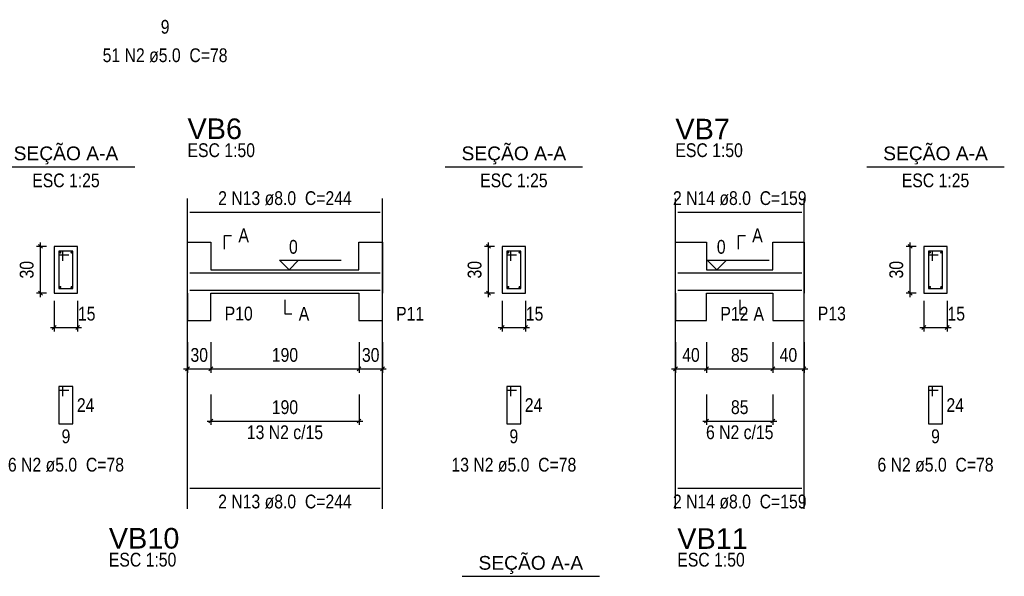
# Model space of a CAD drawing. Extents: x 1874 to 2462, y -2142 to -2023.
# Tile 51 of 74: x 2232 to 2257, y -2052 to -2038. Entities that reach past the tile are written whole.
import ezdxf

# ---------------------------------------------------------------- set-up
doc = ezdxf.new("R2010")
doc.units = 0
doc.header["$LTSCALE"] = 0.1
doc.header["$MEASUREMENT"] = 0
doc.header["$PDMODE"] = 3
doc.header["$PDSIZE"] = 0.1
doc.layers.get('0').update_dxf_attribs({"linetype": 'CONTINUOUS', "lineweight": 25})
doc.layers.get('DEFPOINTS').update_dxf_attribs({"linetype": 'CONTINUOUS', "lineweight": 25})
for name, color, linetype, lineweight in [('Descrição da armadura', 7, 'CONTINUOUS', 5), ('DT-Barras na forma', 20, 'CONTINUOUS', 30), ('DT-Barras no corte', 20, 'CONTINUOUS', 5), ('DT-Barras rebatidas', 20, 'CONTINUOUS', 30), ('DT-Cotas', 1, 'CONTINUOUS', 9), ('DT-Forma', 130, 'CONTINUOUS', 30), ('DT-Pontilhado', 3, 'CONTINUOUS', 25), ('DT-Textos', 7, 'CONTINUOUS', 25), ('DT-Título', 7, 'CONTINUOUS', 25), ('Textos armaduras', 7, 'CONTINUOUS', 5)]:
    doc.layers.add(name, color=color, linetype=linetype, lineweight=lineweight)
doc.styles.add('ARIAL', font='arial.ttf')
doc.styles.add('ArialNarrow', font='ARIALN.TTF')
doc.dimstyles.new('UM_25.000000', dxfattribs={"dimtxt": 0.18, "dimasz": 0.1, "dimexe": 0.1, "dimexo": 0.2, "dimgap": 0, "dimtad": 1, "dimtih": 1, "dimtoh": 1, "dimdec": 0, "dimlfac": 25, "dimzin": 0, "dimdsep": 46, "dimtxsty": 'Standard', "dimblk": 'CLOSED', "dimblk1": 'CLOSED', "dimblk2": 'CLOSED', "dimcen": 0.09, "dimdle": 0.1, "dimadec": 0, "dimazin": 2, "dimtfac": 1, "dimtdec": 4, "dimtofl": 0, "dimtmove": 0, "dimatfit": 3, "dimldrblk": 'CLOSED', "dimfxl": 1, "dimtolj": 1, "dimarcsym": 0})
doc.dimstyles.new('UM_50.000000', dxfattribs={"dimtxt": 0.18, "dimasz": 0.1, "dimexe": 0.1, "dimexo": 0.2, "dimgap": 0, "dimtad": 1, "dimtih": 1, "dimtoh": 1, "dimdec": 1, "dimlfac": 50, "dimzin": 0, "dimdsep": 46, "dimtxsty": 'Standard', "dimblk": 'CLOSED', "dimblk1": 'CLOSED', "dimblk2": 'CLOSED', "dimcen": 0.09, "dimdle": 0.1, "dimadec": 1, "dimazin": 2, "dimtfac": 1, "dimtdec": 4, "dimtofl": 0, "dimtmove": 0, "dimatfit": 3, "dimldrblk": 'CLOSED', "dimfxl": 1, "dimtolj": 1, "dimarcsym": 0})

# ---------------------------------------------------------------- blocks, each defined once
blk = doc.blocks.new('_OBLIQUE')
at = {"color": 0, "linetype": 'ByBlock', "lineweight": -2}
blk.add_line((-0.5, -0.5), (0.5, 0.5), dxfattribs=at)
blk = doc.blocks.new('*D4237')
at = {"layer": 'DEFPOINTS', "color": 0, "transparency": 16777216}
for p in [(2232.51, -2043.699), (2232.863, -2043.699), (2232.863, -2044.899)]:
    blk.add_point(p, dxfattribs=at)
at = {"layer": 'DT-Cotas', "color": 0, "lineweight": -2, "transparency": 16777216}
for p, q in [((2232.663, -2043.699), (2232.41, -2043.699)), ((2232.51, -2044.999), (2232.51, -2043.599)), ((2232.663, -2044.899), (2232.41, -2044.899))]:
    blk.add_line(p, q, dxfattribs=at)
at = {"layer": 'DT-Cotas', "color": 0, "lineweight": -2, "transparency": 16777216, "xscale": 0.1, "yscale": 0.1, "zscale": 0.1}
for p, rotation in [((2232.51, -2043.699), 90), ((2232.51, -2044.899), 270)]:
    blk.add_blockref('_OBLIQUE', p, dxfattribs=dict(at, rotation=rotation))
at = {"layer": 'DT-Cotas', "transparency": 16777216, "insert": (2232.157, -2044.299), "char_height": 0.353, "attachment_point": 5, "rotation": 90, "style": 'ArialNarrow'}
blk.add_mtext('\\A1;30', dxfattribs=at)
blk = doc.blocks.new('*D4238')
at = {"layer": 'DEFPOINTS', "color": 0, "transparency": 16777216}
for p in [(2232.863, -2044.899), (2233.463, -2044.899), (2233.463, -2045.782)]:
    blk.add_point(p, dxfattribs=at)
at = {"layer": 'DT-Cotas', "color": 0, "lineweight": -2, "transparency": 16777216}
for p, q in [((2232.863, -2045.099), (2232.863, -2045.882)), ((2233.463, -2045.099), (2233.463, -2045.882)), ((2232.763, -2045.782), (2233.563, -2045.782))]:
    blk.add_line(p, q, dxfattribs=at)
at = {"layer": 'DT-Cotas', "color": 0, "lineweight": -2, "transparency": 16777216, "xscale": 0.1, "yscale": 0.1, "zscale": 0.1, "rotation": 180}
blk.add_blockref('_OBLIQUE', (2232.863, -2045.782), dxfattribs=at)
at = {"layer": 'DT-Cotas', "color": 0, "lineweight": -2, "transparency": 16777216, "xscale": 0.1, "yscale": 0.1, "zscale": 0.1}
blk.add_blockref('_OBLIQUE', (2233.463, -2045.782), dxfattribs=at)
at = {"layer": 'DT-Cotas', "transparency": 16777216, "insert": (2233.695, -2045.429), "char_height": 0.353, "attachment_point": 5, "rotation": 0.0057, "style": 'ArialNarrow'}
blk.add_mtext('\\A1;15', dxfattribs=at)
blk = doc.blocks.new('*D4240')
at = {"layer": 'DEFPOINTS', "color": 0, "transparency": 16777216}
for p in [(2236.282, -2045.958), (2236.882, -2045.958), (2236.882, -2046.841)]:
    blk.add_point(p, dxfattribs=at)
at = {"layer": 'DT-Cotas', "color": 0, "lineweight": -2, "transparency": 16777216}
for p, q in [((2236.282, -2046.158), (2236.282, -2046.941)), ((2236.882, -2046.158), (2236.882, -2046.941)), ((2236.182, -2046.841), (2236.982, -2046.841))]:
    blk.add_line(p, q, dxfattribs=at)
at = {"layer": 'DT-Cotas', "color": 0, "lineweight": -2, "transparency": 16777216, "xscale": 0.1, "yscale": 0.1, "zscale": 0.1, "rotation": 180}
blk.add_blockref('_OBLIQUE', (2236.282, -2046.841), dxfattribs=at)
at = {"layer": 'DT-Cotas', "color": 0, "lineweight": -2, "transparency": 16777216, "xscale": 0.1, "yscale": 0.1, "zscale": 0.1}
blk.add_blockref('_OBLIQUE', (2236.882, -2046.841), dxfattribs=at)
at = {"layer": 'DT-Cotas', "transparency": 16777216, "insert": (2236.582, -2046.488), "char_height": 0.353, "attachment_point": 5, "rotation": 0.0057, "style": 'ArialNarrow'}
blk.add_mtext('\\A1;30', dxfattribs=at)
blk = doc.blocks.new('*D4241')
at = {"layer": 'DEFPOINTS', "color": 0, "transparency": 16777216}
for p in [(2236.882, -2045.958), (2240.682, -2045.958), (2240.682, -2046.841)]:
    blk.add_point(p, dxfattribs=at)
at = {"layer": 'DT-Cotas', "color": 0, "lineweight": -2, "transparency": 16777216}
for p, q in [((2236.882, -2046.158), (2236.882, -2046.941)), ((2240.682, -2046.158), (2240.682, -2046.941)), ((2236.782, -2046.841), (2240.782, -2046.841))]:
    blk.add_line(p, q, dxfattribs=at)
at = {"layer": 'DT-Cotas', "color": 0, "lineweight": -2, "transparency": 16777216, "xscale": 0.1, "yscale": 0.1, "zscale": 0.1, "rotation": 180}
blk.add_blockref('_OBLIQUE', (2236.882, -2046.841), dxfattribs=at)
at = {"layer": 'DT-Cotas', "color": 0, "lineweight": -2, "transparency": 16777216, "xscale": 0.1, "yscale": 0.1, "zscale": 0.1}
blk.add_blockref('_OBLIQUE', (2240.682, -2046.841), dxfattribs=at)
at = {"layer": 'DT-Cotas', "transparency": 16777216, "insert": (2238.782, -2046.488), "char_height": 0.353, "attachment_point": 5, "rotation": 0.0057, "style": 'ArialNarrow'}
blk.add_mtext('\\A1;190', dxfattribs=at)
blk = doc.blocks.new('*D4242')
at = {"layer": 'DEFPOINTS', "color": 0, "transparency": 16777216}
for p in [(2240.682, -2045.958), (2241.282, -2045.958), (2241.282, -2046.841)]:
    blk.add_point(p, dxfattribs=at)
at = {"layer": 'DT-Cotas', "color": 0, "lineweight": -2, "transparency": 16777216}
for p, q in [((2240.682, -2046.158), (2240.682, -2046.941)), ((2241.282, -2046.158), (2241.282, -2046.941)), ((2240.582, -2046.841), (2241.382, -2046.841))]:
    blk.add_line(p, q, dxfattribs=at)
at = {"layer": 'DT-Cotas', "color": 0, "lineweight": -2, "transparency": 16777216, "xscale": 0.1, "yscale": 0.1, "zscale": 0.1, "rotation": 180}
blk.add_blockref('_OBLIQUE', (2240.682, -2046.841), dxfattribs=at)
at = {"layer": 'DT-Cotas', "color": 0, "lineweight": -2, "transparency": 16777216, "xscale": 0.1, "yscale": 0.1, "zscale": 0.1}
blk.add_blockref('_OBLIQUE', (2241.282, -2046.841), dxfattribs=at)
at = {"layer": 'DT-Cotas', "transparency": 16777216, "insert": (2240.982, -2046.488), "char_height": 0.353, "attachment_point": 5, "rotation": 0.0057, "style": 'ArialNarrow'}
blk.add_mtext('\\A1;30', dxfattribs=at)
blk = doc.blocks.new('*D4243')
at = {"layer": 'DEFPOINTS', "color": 0, "transparency": 16777216}
for p in [(2244.002, -2043.699), (2244.355, -2043.699), (2244.355, -2044.899)]:
    blk.add_point(p, dxfattribs=at)
at = {"layer": 'DT-Cotas', "color": 0, "lineweight": -2, "transparency": 16777216}
for p, q in [((2244.155, -2043.699), (2243.902, -2043.699)), ((2244.002, -2044.999), (2244.002, -2043.599)), ((2244.155, -2044.899), (2243.902, -2044.899))]:
    blk.add_line(p, q, dxfattribs=at)
at = {"layer": 'DT-Cotas', "color": 0, "lineweight": -2, "transparency": 16777216, "xscale": 0.1, "yscale": 0.1, "zscale": 0.1}
for p, rotation in [((2244.002, -2043.699), 90), ((2244.002, -2044.899), 270)]:
    blk.add_blockref('_OBLIQUE', p, dxfattribs=dict(at, rotation=rotation))
at = {"layer": 'DT-Cotas', "transparency": 16777216, "insert": (2243.649, -2044.299), "char_height": 0.353, "attachment_point": 5, "rotation": 90, "style": 'ArialNarrow'}
blk.add_mtext('\\A1;30', dxfattribs=at)
blk = doc.blocks.new('*D4244')
at = {"layer": 'DEFPOINTS', "color": 0, "transparency": 16777216}
for p in [(2244.355, -2044.899), (2244.955, -2044.899), (2244.955, -2045.782)]:
    blk.add_point(p, dxfattribs=at)
at = {"layer": 'DT-Cotas', "color": 0, "lineweight": -2, "transparency": 16777216}
for p, q in [((2244.355, -2045.099), (2244.355, -2045.882)), ((2244.955, -2045.099), (2244.955, -2045.882)), ((2244.255, -2045.782), (2245.055, -2045.782))]:
    blk.add_line(p, q, dxfattribs=at)
at = {"layer": 'DT-Cotas', "color": 0, "lineweight": -2, "transparency": 16777216, "xscale": 0.1, "yscale": 0.1, "zscale": 0.1, "rotation": 180}
blk.add_blockref('_OBLIQUE', (2244.355, -2045.782), dxfattribs=at)
at = {"layer": 'DT-Cotas', "color": 0, "lineweight": -2, "transparency": 16777216, "xscale": 0.1, "yscale": 0.1, "zscale": 0.1}
blk.add_blockref('_OBLIQUE', (2244.955, -2045.782), dxfattribs=at)
at = {"layer": 'DT-Cotas', "transparency": 16777216, "insert": (2245.187, -2045.429), "char_height": 0.353, "attachment_point": 5, "rotation": 0.0057, "style": 'ArialNarrow'}
blk.add_mtext('\\A1;15', dxfattribs=at)
blk = doc.blocks.new('*D4245')
at = {"layer": 'DEFPOINTS', "color": 0, "transparency": 16777216}
for p in [(2236.882, -2047.3), (2240.682, -2047.3), (2240.682, -2048.182)]:
    blk.add_point(p, dxfattribs=at)
at = {"layer": 'DT-Cotas', "color": 0, "lineweight": -2, "transparency": 16777216}
for p, q in [((2236.882, -2047.5), (2236.882, -2048.282)), ((2240.682, -2047.5), (2240.682, -2048.282)), ((2236.782, -2048.182), (2240.782, -2048.182))]:
    blk.add_line(p, q, dxfattribs=at)
at = {"layer": 'DT-Cotas', "color": 0, "lineweight": -2, "transparency": 16777216, "xscale": 0.1, "yscale": 0.1, "zscale": 0.1, "rotation": 180}
blk.add_blockref('_OBLIQUE', (2236.882, -2048.182), dxfattribs=at)
at = {"layer": 'DT-Cotas', "color": 0, "lineweight": -2, "transparency": 16777216, "xscale": 0.1, "yscale": 0.1, "zscale": 0.1}
blk.add_blockref('_OBLIQUE', (2240.682, -2048.182), dxfattribs=at)
at = {"layer": 'DT-Cotas', "transparency": 16777216, "insert": (2238.782, -2047.829), "char_height": 0.353, "attachment_point": 5, "rotation": 0.0057, "style": 'ArialNarrow'}
blk.add_mtext('\\A1;190', dxfattribs=at)
blk = doc.blocks.new('*D4246')
at = {"layer": 'DEFPOINTS', "color": 0, "transparency": 16777216}
for p in [(2248.8, -2045.958), (2249.6, -2045.958), (2249.6, -2046.841)]:
    blk.add_point(p, dxfattribs=at)
at = {"layer": 'DT-Cotas', "color": 0, "lineweight": -2, "transparency": 16777216}
for p, q in [((2248.8, -2046.158), (2248.8, -2046.941)), ((2249.6, -2046.158), (2249.6, -2046.941)), ((2248.7, -2046.841), (2249.7, -2046.841))]:
    blk.add_line(p, q, dxfattribs=at)
at = {"layer": 'DT-Cotas', "color": 0, "lineweight": -2, "transparency": 16777216, "xscale": 0.1, "yscale": 0.1, "zscale": 0.1, "rotation": 180}
blk.add_blockref('_OBLIQUE', (2248.8, -2046.841), dxfattribs=at)
at = {"layer": 'DT-Cotas', "color": 0, "lineweight": -2, "transparency": 16777216, "xscale": 0.1, "yscale": 0.1, "zscale": 0.1}
blk.add_blockref('_OBLIQUE', (2249.6, -2046.841), dxfattribs=at)
at = {"layer": 'DT-Cotas', "transparency": 16777216, "insert": (2249.2, -2046.488), "char_height": 0.353, "attachment_point": 5, "rotation": 0.0057, "style": 'ArialNarrow'}
blk.add_mtext('\\A1;40', dxfattribs=at)
blk = doc.blocks.new('*D4247')
at = {"layer": 'DEFPOINTS', "color": 0, "transparency": 16777216}
for p in [(2249.6, -2045.958), (2251.3, -2045.958), (2251.3, -2046.841)]:
    blk.add_point(p, dxfattribs=at)
at = {"layer": 'DT-Cotas', "color": 0, "lineweight": -2, "transparency": 16777216}
for p, q in [((2249.6, -2046.158), (2249.6, -2046.941)), ((2251.3, -2046.158), (2251.3, -2046.941)), ((2249.5, -2046.841), (2251.4, -2046.841))]:
    blk.add_line(p, q, dxfattribs=at)
at = {"layer": 'DT-Cotas', "color": 0, "lineweight": -2, "transparency": 16777216, "xscale": 0.1, "yscale": 0.1, "zscale": 0.1, "rotation": 180}
blk.add_blockref('_OBLIQUE', (2249.6, -2046.841), dxfattribs=at)
at = {"layer": 'DT-Cotas', "color": 0, "lineweight": -2, "transparency": 16777216, "xscale": 0.1, "yscale": 0.1, "zscale": 0.1}
blk.add_blockref('_OBLIQUE', (2251.3, -2046.841), dxfattribs=at)
at = {"layer": 'DT-Cotas', "transparency": 16777216, "insert": (2250.45, -2046.488), "char_height": 0.353, "attachment_point": 5, "rotation": 0.0057, "style": 'ArialNarrow'}
blk.add_mtext('\\A1;85', dxfattribs=at)
blk = doc.blocks.new('*D4248')
at = {"layer": 'DEFPOINTS', "color": 0, "transparency": 16777216}
for p in [(2251.3, -2045.958), (2252.1, -2045.958), (2252.1, -2046.841)]:
    blk.add_point(p, dxfattribs=at)
at = {"layer": 'DT-Cotas', "color": 0, "lineweight": -2, "transparency": 16777216}
for p, q in [((2251.3, -2046.158), (2251.3, -2046.941)), ((2252.1, -2046.158), (2252.1, -2046.941)), ((2251.2, -2046.841), (2252.2, -2046.841))]:
    blk.add_line(p, q, dxfattribs=at)
at = {"layer": 'DT-Cotas', "color": 0, "lineweight": -2, "transparency": 16777216, "xscale": 0.1, "yscale": 0.1, "zscale": 0.1, "rotation": 180}
blk.add_blockref('_OBLIQUE', (2251.3, -2046.841), dxfattribs=at)
at = {"layer": 'DT-Cotas', "color": 0, "lineweight": -2, "transparency": 16777216, "xscale": 0.1, "yscale": 0.1, "zscale": 0.1}
blk.add_blockref('_OBLIQUE', (2252.1, -2046.841), dxfattribs=at)
at = {"layer": 'DT-Cotas', "transparency": 16777216, "insert": (2251.7, -2046.488), "char_height": 0.353, "attachment_point": 5, "rotation": 0.0057, "style": 'ArialNarrow'}
blk.add_mtext('\\A1;40', dxfattribs=at)
blk = doc.blocks.new('*D4249')
at = {"layer": 'DEFPOINTS', "color": 0, "transparency": 16777216}
for p in [(2254.821, -2043.699), (2255.174, -2043.699), (2255.174, -2044.899)]:
    blk.add_point(p, dxfattribs=at)
at = {"layer": 'DT-Cotas', "color": 0, "lineweight": -2, "transparency": 16777216}
for p, q in [((2254.974, -2043.699), (2254.721, -2043.699)), ((2254.821, -2044.999), (2254.821, -2043.599)), ((2254.974, -2044.899), (2254.721, -2044.899))]:
    blk.add_line(p, q, dxfattribs=at)
at = {"layer": 'DT-Cotas', "color": 0, "lineweight": -2, "transparency": 16777216, "xscale": 0.1, "yscale": 0.1, "zscale": 0.1}
for p, rotation in [((2254.821, -2043.699), 90), ((2254.821, -2044.899), 270)]:
    blk.add_blockref('_OBLIQUE', p, dxfattribs=dict(at, rotation=rotation))
at = {"layer": 'DT-Cotas', "transparency": 16777216, "insert": (2254.468, -2044.299), "char_height": 0.353, "attachment_point": 5, "rotation": 90, "style": 'ArialNarrow'}
blk.add_mtext('\\A1;30', dxfattribs=at)
blk = doc.blocks.new('*D4250')
at = {"layer": 'DEFPOINTS', "color": 0, "transparency": 16777216}
for p in [(2255.174, -2044.899), (2255.774, -2044.899), (2255.774, -2045.782)]:
    blk.add_point(p, dxfattribs=at)
at = {"layer": 'DT-Cotas', "color": 0, "lineweight": -2, "transparency": 16777216}
for p, q in [((2255.174, -2045.099), (2255.174, -2045.882)), ((2255.774, -2045.099), (2255.774, -2045.882)), ((2255.074, -2045.782), (2255.874, -2045.782))]:
    blk.add_line(p, q, dxfattribs=at)
at = {"layer": 'DT-Cotas', "color": 0, "lineweight": -2, "transparency": 16777216, "xscale": 0.1, "yscale": 0.1, "zscale": 0.1, "rotation": 180}
blk.add_blockref('_OBLIQUE', (2255.174, -2045.782), dxfattribs=at)
at = {"layer": 'DT-Cotas', "color": 0, "lineweight": -2, "transparency": 16777216, "xscale": 0.1, "yscale": 0.1, "zscale": 0.1}
blk.add_blockref('_OBLIQUE', (2255.774, -2045.782), dxfattribs=at)
at = {"layer": 'DT-Cotas', "transparency": 16777216, "insert": (2256.005, -2045.429), "char_height": 0.353, "attachment_point": 5, "rotation": 0.0057, "style": 'ArialNarrow'}
blk.add_mtext('\\A1;15', dxfattribs=at)
blk = doc.blocks.new('*D4251')
at = {"layer": 'DEFPOINTS', "color": 0, "transparency": 16777216}
for p in [(2249.6, -2047.3), (2251.3, -2047.3), (2251.3, -2048.182)]:
    blk.add_point(p, dxfattribs=at)
at = {"layer": 'DT-Cotas', "color": 0, "lineweight": -2, "transparency": 16777216}
for p, q in [((2249.6, -2047.5), (2249.6, -2048.282)), ((2251.3, -2047.5), (2251.3, -2048.282)), ((2249.5, -2048.182), (2251.4, -2048.182))]:
    blk.add_line(p, q, dxfattribs=at)
at = {"layer": 'DT-Cotas', "color": 0, "lineweight": -2, "transparency": 16777216, "xscale": 0.1, "yscale": 0.1, "zscale": 0.1, "rotation": 180}
blk.add_blockref('_OBLIQUE', (2249.6, -2048.182), dxfattribs=at)
at = {"layer": 'DT-Cotas', "color": 0, "lineweight": -2, "transparency": 16777216, "xscale": 0.1, "yscale": 0.1, "zscale": 0.1}
blk.add_blockref('_OBLIQUE', (2251.3, -2048.182), dxfattribs=at)
at = {"layer": 'DT-Cotas', "transparency": 16777216, "insert": (2250.45, -2047.829), "char_height": 0.353, "attachment_point": 5, "rotation": 0.0057, "style": 'ArialNarrow'}
blk.add_mtext('\\A1;85', dxfattribs=at)

msp = doc.modelspace()

# ---------------------------------------------------------------- linework, layer by layer
at = {"layer": 'DT-Barras na forma'}
for p, q in [((2233.0831, -2043.8191), (2232.9831, -2043.8191)), ((2232.9831, -2043.8191), (2232.9831, -2044.7791)), ((2233.3431, -2043.8191), (2232.9831, -2043.8191)), ((2232.9831, -2043.8191), (2232.9831, -2043.9191)), ((2232.9831, -2043.9191), (2233.2331, -2043.9191)), ((2233.0831, -2044.0691), (2233.0831, -2043.8191)), ((2233.3431, -2044.7791), (2233.3431, -2043.8191)), ((2244.5751, -2043.8191), (2244.4751, -2043.8191)), ((2244.4751, -2043.8191), (2244.4751, -2044.7791)), ((2244.8351, -2043.8191), (2244.4751, -2043.8191)), ((2244.4751, -2043.8191), (2244.4751, -2043.9191)), ((2244.4751, -2043.9191), (2244.7251, -2043.9191)), ((2244.5751, -2044.0691), (2244.5751, -2043.8191)), ((2244.8351, -2044.7791), (2244.8351, -2043.8191)), ((2255.3936, -2043.8191), (2255.2936, -2043.8191)), ((2255.2936, -2043.8191), (2255.2936, -2044.7791)), ((2255.6536, -2043.8191), (2255.2936, -2043.8191)), ((2255.2936, -2043.8191), (2255.2936, -2043.9191)), ((2255.2936, -2043.9191), (2255.5436, -2043.9191)), ((2255.3936, -2044.0691), (2255.3936, -2043.8191)), ((2255.6536, -2044.7791), (2255.6536, -2043.8191)), ((2232.9831, -2044.7791), (2233.3431, -2044.7791)), ((2244.4751, -2044.7791), (2244.8351, -2044.7791)), ((2255.2936, -2044.7791), (2255.6536, -2044.7791))]:
    msp.add_line(p, q, dxfattribs=at)
for points in [[(2236.3416, -2044.3771), (2241.2216, -2044.3771)], [(2248.8601, -2044.3771), (2252.0401, -2044.3771)], [(2236.3416, -2044.8211), (2241.2216, -2044.8211)], [(2248.8601, -2044.8211), (2252.0401, -2044.8211)]]:
    msp.add_lwpolyline(points, dxfattribs=at)
at = {"layer": 'DT-Barras no corte'}
for centre in [(2233.0191, -2043.8551), (2233.3071, -2043.8551), (2244.5111, -2043.8551), (2244.7991, -2043.8551), (2255.3296, -2043.8551), (2255.6176, -2043.8551), (2233.0191, -2044.7431), (2233.3071, -2044.7431), (2244.5111, -2044.7431), (2244.7991, -2044.7431), (2255.3296, -2044.7431), (2255.6176, -2044.7431)]:
    msp.add_circle(centre, 0.016, dxfattribs=at)
at = {"layer": 'DT-Barras rebatidas'}
for p, q in [((2236.3416, -2042.8239), (2241.2216, -2042.8239)), ((2248.8601, -2042.8239), (2252.0401, -2042.8239)), ((2233.0831, -2047.2936), (2232.9831, -2047.2936)), ((2232.9831, -2047.2936), (2232.9831, -2048.2536)), ((2233.3431, -2047.2936), (2232.9831, -2047.2936)), ((2232.9831, -2047.2936), (2232.9831, -2047.3936)), ((2233.0831, -2047.5436), (2233.0831, -2047.2936)), ((2233.3431, -2048.2536), (2233.3431, -2047.2936)), ((2244.5751, -2047.2936), (2244.4751, -2047.2936)), ((2244.4751, -2047.2936), (2244.4751, -2048.2536)), ((2244.8351, -2047.2936), (2244.4751, -2047.2936)), ((2244.4751, -2047.2936), (2244.4751, -2047.3936)), ((2244.5751, -2047.5436), (2244.5751, -2047.2936)), ((2244.8351, -2048.2536), (2244.8351, -2047.2936)), ((2255.3936, -2047.2936), (2255.2936, -2047.2936)), ((2255.2936, -2047.2936), (2255.2936, -2048.2536)), ((2255.6536, -2047.2936), (2255.2936, -2047.2936)), ((2255.2936, -2047.2936), (2255.2936, -2047.3936)), ((2255.3936, -2047.5436), (2255.3936, -2047.2936)), ((2255.6536, -2048.2536), (2255.6536, -2047.2936)), ((2232.9831, -2047.3936), (2233.2331, -2047.3936)), ((2244.4751, -2047.3936), (2244.7251, -2047.3936)), ((2255.2936, -2047.3936), (2255.5436, -2047.3936)), ((2232.9831, -2048.2536), (2233.3431, -2048.2536)), ((2244.4751, -2048.2536), (2244.8351, -2048.2536)), ((2255.2936, -2048.2536), (2255.6536, -2048.2536)), ((2236.3416, -2049.9043), (2241.2216, -2049.9043)), ((2248.8601, -2049.9043), (2252.0401, -2049.9043))]:
    msp.add_line(p, q, dxfattribs=at)
at = {"layer": 'DT-Forma'}
for p, q in [((2233.4631, -2043.6991), (2232.8631, -2043.6991)), ((2232.8631, -2043.6991), (2232.8631, -2044.8991)), ((2233.4631, -2044.8991), (2233.4631, -2043.6991)), ((2236.2816, -2044.2991), (2236.2816, -2043.5931)), ((2236.2816, -2043.5931), (2236.8816, -2043.5931)), ((2236.8816, -2043.5931), (2236.8816, -2044.2991)), ((2240.6816, -2044.2991), (2240.6816, -2043.5931)), ((2240.6816, -2043.5931), (2241.2816, -2043.5931)), ((2241.2816, -2043.5931), (2241.2816, -2044.2991)), ((2244.9551, -2043.6991), (2244.3551, -2043.6991)), ((2244.3551, -2043.6991), (2244.3551, -2044.8991)), ((2244.9551, -2044.8991), (2244.9551, -2043.6991)), ((2248.8001, -2044.2991), (2248.8001, -2043.5931)), ((2248.8001, -2043.5931), (2249.6001, -2043.5931)), ((2249.6001, -2043.5931), (2249.6001, -2044.2991)), ((2251.3001, -2044.2991), (2251.3001, -2043.5931)), ((2251.3001, -2043.5931), (2252.1001, -2043.5931)), ((2252.1001, -2043.5931), (2252.1001, -2044.2991)), ((2255.7736, -2043.6991), (2255.1736, -2043.6991)), ((2255.1736, -2043.6991), (2255.1736, -2044.8991)), ((2255.7736, -2044.8991), (2255.7736, -2043.6991)), ((2236.8816, -2044.2991), (2240.6816, -2044.2991)), ((2249.6001, -2044.2991), (2251.3001, -2044.2991)), ((2232.8631, -2044.8991), (2233.4631, -2044.8991)), ((2236.2816, -2044.8991), (2236.2816, -2045.6051)), ((2236.8816, -2045.6051), (2236.8816, -2044.8991)), ((2236.8816, -2044.8991), (2240.6816, -2044.8991)), ((2240.6816, -2044.8991), (2240.6816, -2045.6051)), ((2241.2816, -2045.6051), (2241.2816, -2044.8991)), ((2244.3551, -2044.8991), (2244.9551, -2044.8991)), ((2248.8001, -2044.8991), (2248.8001, -2045.6051)), ((2249.6001, -2045.6051), (2249.6001, -2044.8991)), ((2249.6001, -2044.8991), (2251.3001, -2044.8991)), ((2251.3001, -2044.8991), (2251.3001, -2045.6051)), ((2252.1001, -2045.6051), (2252.1001, -2044.8991)), ((2255.1736, -2044.8991), (2255.7736, -2044.8991)), ((2236.2816, -2045.6051), (2236.8816, -2045.6051)), ((2240.6816, -2045.6051), (2241.2816, -2045.6051)), ((2248.8001, -2045.6051), (2249.6001, -2045.6051)), ((2251.3001, -2045.6051), (2252.1001, -2045.6051))]:
    msp.add_line(p, q, dxfattribs=at)
at = {"layer": 'DT-Forma', "linetype": 'Continuous'}
for p, q in [((2236.2816, -2044.8991), (2236.2816, -2044.2991)), ((2241.2816, -2044.2991), (2241.2816, -2044.8991)), ((2248.8001, -2044.8991), (2248.8001, -2044.2991)), ((2252.1001, -2044.2991), (2252.1001, -2044.8991))]:
    msp.add_line(p, q, dxfattribs=at)
at = {"layer": 'DT-Pontilhado', "ltscale": 0.05}
for p, q in [((2236.2816, -2050.4338), (2236.2816, -2042.4709)), ((2241.2816, -2050.4338), (2241.2816, -2042.4709)), ((2248.8001, -2050.4338), (2248.8001, -2042.4709)), ((2252.1001, -2050.4338), (2252.1001, -2042.4709))]:
    msp.add_line(p, q, dxfattribs=at)
at = {"layer": 'DT-Textos'}
for p, q in [((2231.3981, -2041.6576), (2234.9281, -2041.6576)), ((2242.8901, -2041.6576), (2246.4201, -2041.6576)), ((2253.7086, -2041.6576), (2257.2386, -2041.6576)), ((2243.3248, -2052.1679), (2246.8548, -2052.1679))]:
    msp.add_line(p, q, dxfattribs=at)
for points in [[(2237.2346, -2043.7696), (2237.2346, -2043.4166), (2237.4111, -2043.4166)], [(2250.4176, -2043.7696), (2250.4176, -2043.4166), (2250.5941, -2043.4166)], [(2239.1336, -2044.052), (2238.8865, -2044.2991), (2238.6394, -2044.052), (2240.2279, -2044.052)], [(2250.1101, -2044.052), (2249.863, -2044.2991), (2249.6159, -2044.052), (2251.2044, -2044.052)], [(2238.7816, -2045.0756), (2238.7816, -2045.4286), (2238.9581, -2045.4286)], [(2250.4501, -2045.0756), (2250.4501, -2045.4286), (2250.6266, -2045.4286)]]:
    msp.add_lwpolyline(points, dxfattribs=at)

# ---------------------------------------------------------------- texts
at = {"layer": 'Descrição da armadura', "char_height": 0.353, "attachment_point": 8, "line_spacing_factor": 0.9, "style": 'ArialNarrow'}
for s, insert, width in [('51 N2 ø5.0  C=78', (2235.7065, -2038.9792), 6.7776), ('2 N13 ø8.0  C=244', (2238.7821, -2042.647), 7.2012), ('2 N14 ø8.0  C=159', (2250.4506, -2042.647), 7.2012), ('13 N2 c/15', (2238.7816, -2048.6515), 4.236), ('6 N2 c/15', (2250.4501, -2048.6515), 3.8124), ('6 N2 ø5.0  C=78', (2233.1629, -2049.489), 6.354), ('13 N2 ø5.0  C=78', (2244.6551, -2049.489), 6.7776), ('6 N2 ø5.0  C=78', (2255.4736, -2049.489), 6.354), ('2 N13 ø8.0  C=244', (2238.7821, -2050.434), 7.2012), ('2 N14 ø8.0  C=159', (2250.4506, -2050.434), 7.2012)]:
    msp.add_mtext(s, dxfattribs=dict(at, insert=insert, width=width))
at = {"layer": 'DT-Textos', "char_height": 0.353, "line_spacing_factor": 0.798}
for s, insert, width, attachment_point, style in [('ESC 1:50', (2236.2821, -2041.412), 3.3888, 7, 'ArialNarrow'), ('ESC 1:50', (2248.7996, -2041.412), 3.3888, 7, 'ArialNarrow'), ('SEÇÃO A-A', (2233.1629, -2041.5975), 3.8124, 8, 'ARIAL'), ('SEÇÃO A-A', (2244.6551, -2041.5975), 3.8124, 8, 'ARIAL'), ('SEÇÃO A-A', (2255.4736, -2041.5975), 3.8124, 8, 'ARIAL'), ('ESC 1:25', (2233.1629, -2042.187), 3.3888, 8, 'ArialNarrow'), ('ESC 1:25', (2244.6551, -2042.187), 3.3888, 8, 'ArialNarrow'), ('ESC 1:25', (2255.4736, -2042.187), 3.3888, 8, 'ArialNarrow'), ('A', (2237.5881, -2043.593), 0.4236, 7, 'ArialNarrow'), ('A', (2250.7706, -2043.593), 0.4236, 7, 'ArialNarrow'), ('0', (2238.8861, -2043.893), 0.4236, 7, 'ArialNarrow'), ('0', (2249.8626, -2043.893), 0.4236, 7, 'ArialNarrow'), ('P10', (2237.2351, -2045.605), 1.2708, 7, 'ArialNarrow'), ('A', (2239.1351, -2045.605), 0.4236, 7, 'ArialNarrow'), ('P11', (2241.6341, -2045.605), 1.2708, 7, 'ArialNarrow'), ('P12', (2249.9536, -2045.605), 1.2708, 7, 'ArialNarrow'), ('A', (2250.8036, -2045.605), 0.4236, 7, 'ArialNarrow'), ('P13', (2252.4536, -2045.605), 1.2708, 7, 'ArialNarrow'), ('ESC 1:50', (2234.2637, -2051.9223), 3.3888, 7, 'ArialNarrow'), ('SEÇÃO A-A', (2245.0897, -2052.1078), 3.8124, 8, 'ARIAL'), ('ESC 1:50', (2248.8483, -2051.9223), 3.3888, 7, 'ArialNarrow')]:
    msp.add_mtext(s, dxfattribs=dict(at, insert=insert, width=width, attachment_point=attachment_point, style=style))
at = {"layer": 'DT-Título', "char_height": 0.5295, "attachment_point": 7, "line_spacing_factor": 0.798, "style": 'ARIAL'}
for s, insert, width in [('VB6', (2236.2821, -2040.9528), 1.9062), ('VB7', (2248.7996, -2040.9528), 1.9062), ('VB10', (2234.2637, -2051.4631), 2.5416), ('VB11', (2248.8483, -2051.4631), 2.5416)]:
    msp.add_mtext(s, dxfattribs=dict(at, insert=insert, width=width))
at = {"layer": 'Textos armaduras', "char_height": 0.353, "line_spacing_factor": 0.9, "style": 'ArialNarrow'}
for s, insert, width, attachment_point in [('9', (2235.7067, -2037.8872), 0.8236, 2), ('24', (2233.4431, -2047.5971), 1.2472, 1), ('24', (2244.9351, -2047.5971), 1.2472, 1), ('24', (2255.7536, -2047.5971), 1.2472, 1), ('9', (2233.1631, -2048.3975), 0.8236, 2), ('9', (2244.6551, -2048.3975), 0.8236, 2), ('9', (2255.4736, -2048.3975), 0.8236, 2)]:
    msp.add_mtext(s, dxfattribs=dict(at, insert=insert, width=width, attachment_point=attachment_point))

# ---------------------------------------------------------------- dimensions: what is measured, and where the dimension line sits
at = {"layer": 'DT-Cotas'}
for base, p1, p2, picture, middle in [((2232.5101, -2043.6991), (2232.8631, -2044.8991), (2232.8631, -2043.6991), '*D4237', (2232.1571, -2044.2991)), ((2244.0021, -2043.6991), (2244.3551, -2044.8991), (2244.3551, -2043.6991), '*D4243', (2243.6491, -2044.2991)), ((2254.8206, -2043.6991), (2255.1736, -2044.8991), (2255.1736, -2043.6991), '*D4249', (2254.4676, -2044.2991))]:
    dim = msp.add_linear_dim(base=base, p1=p1, p2=p2, angle=90, dimstyle='UM_25.000000', override={"dimtxt": 0.353, "dimasz": 0.1, "dimexe": 0.1, "dimexo": 0.2, "dimtad": 1, "dimtih": 0, "dimtoh": 0, "dimdec": 1, "dimlfac": 25, "dimzin": 8, "dimtxsty": 'ArialNarrow', "dimblk": 'OBLIQUE', "dimblk1": 'OBLIQUE', "dimblk2": 'OBLIQUE', "dimsah": 1, "dimdle": 0.1, "dimse1": 0, "dimse2": 0, "dimclrt": 256, "dimadec": 1, "dimazin": 3, "dimtmove": 2, "dimldrblk": 'OBLIQUE'}, dxfattribs=at)
    dim.commit()
    dim.dimension.update_dxf_attribs({"geometry": picture, "text_midpoint": middle, "dimtype": 160, "text_rotation": 90})
for base, p1, p2, dimstyle, override, picture, middle in [((2233.4631, -2045.7816), (2232.8631, -2044.8991), (2233.4631, -2044.8991), 'UM_25.000000', {"dimtxt": 0.353, "dimasz": 0.1, "dimexe": 0.1, "dimexo": 0.2, "dimtad": 1, "dimtih": 0, "dimtoh": 0, "dimdec": 1, "dimlfac": 25, "dimzin": 8, "dimtxsty": 'ArialNarrow', "dimblk": 'OBLIQUE', "dimblk1": 'OBLIQUE', "dimblk2": 'OBLIQUE', "dimsah": 1, "dimdle": 0.1, "dimse1": 0, "dimse2": 0, "dimclrt": 256, "dimadec": 1, "dimazin": 3, "dimtmove": 2, "dimldrblk": 'OBLIQUE'}, '*D4238', (2233.6949, -2045.4286)), ((2244.9551, -2045.7816), (2244.3551, -2044.8991), (2244.9551, -2044.8991), 'UM_25.000000', {"dimtxt": 0.353, "dimasz": 0.1, "dimexe": 0.1, "dimexo": 0.2, "dimtad": 1, "dimtih": 0, "dimtoh": 0, "dimdec": 1, "dimlfac": 25, "dimzin": 8, "dimtxsty": 'ArialNarrow', "dimblk": 'OBLIQUE', "dimblk1": 'OBLIQUE', "dimblk2": 'OBLIQUE', "dimsah": 1, "dimdle": 0.1, "dimse1": 0, "dimse2": 0, "dimclrt": 256, "dimadec": 1, "dimazin": 3, "dimtmove": 2, "dimldrblk": 'OBLIQUE'}, '*D4244', (2245.1869, -2045.4286)), ((2255.7736, -2045.7816), (2255.1736, -2044.8991), (2255.7736, -2044.8991), 'UM_25.000000', {"dimtxt": 0.353, "dimasz": 0.1, "dimexe": 0.1, "dimexo": 0.2, "dimtad": 1, "dimtih": 0, "dimtoh": 0, "dimdec": 1, "dimlfac": 25, "dimzin": 8, "dimtxsty": 'ArialNarrow', "dimblk": 'OBLIQUE', "dimblk1": 'OBLIQUE', "dimblk2": 'OBLIQUE', "dimsah": 1, "dimdle": 0.1, "dimse1": 0, "dimse2": 0, "dimclrt": 256, "dimadec": 1, "dimazin": 3, "dimtmove": 2, "dimldrblk": 'OBLIQUE'}, '*D4250', (2256.0054, -2045.4286)), ((2236.8816, -2046.8406), (2236.2816, -2045.9581), (2236.8816, -2045.9581), 'UM_50.000000', {"dimtxt": 0.353, "dimasz": 0.1, "dimexe": 0.1, "dimexo": 0.2, "dimtad": 1, "dimtih": 0, "dimtoh": 0, "dimdec": 1, "dimlfac": 50, "dimzin": 8, "dimtxsty": 'ArialNarrow', "dimblk": 'OBLIQUE', "dimblk1": 'OBLIQUE', "dimblk2": 'OBLIQUE', "dimsah": 1, "dimdle": 0.1, "dimse1": 0, "dimse2": 0, "dimclrt": 256, "dimadec": 1, "dimazin": 3, "dimtmove": 2, "dimldrblk": 'OBLIQUE'}, '*D4240', (2236.5816, -2046.4876)), ((2240.6816, -2046.8406), (2236.8816, -2045.9581), (2240.6816, -2045.9581), 'UM_50.000000', {"dimtxt": 0.353, "dimasz": 0.1, "dimexe": 0.1, "dimexo": 0.2, "dimtad": 1, "dimtih": 0, "dimtoh": 0, "dimdec": 1, "dimlfac": 50, "dimzin": 8, "dimtxsty": 'ArialNarrow', "dimblk": 'OBLIQUE', "dimblk1": 'OBLIQUE', "dimblk2": 'OBLIQUE', "dimsah": 1, "dimdle": 0.1, "dimse1": 0, "dimse2": 0, "dimclrt": 256, "dimadec": 1, "dimazin": 3, "dimtmove": 2, "dimldrblk": 'OBLIQUE'}, '*D4241', (2238.7816, -2046.4876)), ((2241.2816, -2046.8406), (2240.6816, -2045.9581), (2241.2816, -2045.9581), 'UM_50.000000', {"dimtxt": 0.353, "dimasz": 0.1, "dimexe": 0.1, "dimexo": 0.2, "dimtad": 1, "dimtih": 0, "dimtoh": 0, "dimdec": 1, "dimlfac": 50, "dimzin": 8, "dimtxsty": 'ArialNarrow', "dimblk": 'OBLIQUE', "dimblk1": 'OBLIQUE', "dimblk2": 'OBLIQUE', "dimsah": 1, "dimdle": 0.1, "dimse1": 0, "dimse2": 0, "dimclrt": 256, "dimadec": 1, "dimazin": 3, "dimtmove": 2, "dimldrblk": 'OBLIQUE'}, '*D4242', (2240.9816, -2046.4876)), ((2249.6001, -2046.8406), (2248.8001, -2045.9581), (2249.6001, -2045.9581), 'UM_50.000000', {"dimtxt": 0.353, "dimasz": 0.1, "dimexe": 0.1, "dimexo": 0.2, "dimtad": 1, "dimtih": 0, "dimtoh": 0, "dimdec": 1, "dimlfac": 50, "dimzin": 8, "dimtxsty": 'ArialNarrow', "dimblk": 'OBLIQUE', "dimblk1": 'OBLIQUE', "dimblk2": 'OBLIQUE', "dimsah": 1, "dimdle": 0.1, "dimse1": 0, "dimse2": 0, "dimclrt": 256, "dimadec": 1, "dimazin": 3, "dimtmove": 2, "dimldrblk": 'OBLIQUE'}, '*D4246', (2249.2001, -2046.4876)), ((2251.3001, -2046.8406), (2249.6001, -2045.9581), (2251.3001, -2045.9581), 'UM_50.000000', {"dimtxt": 0.353, "dimasz": 0.1, "dimexe": 0.1, "dimexo": 0.2, "dimtad": 1, "dimtih": 0, "dimtoh": 0, "dimdec": 1, "dimlfac": 50, "dimzin": 8, "dimtxsty": 'ArialNarrow', "dimblk": 'OBLIQUE', "dimblk1": 'OBLIQUE', "dimblk2": 'OBLIQUE', "dimsah": 1, "dimdle": 0.1, "dimse1": 0, "dimse2": 0, "dimclrt": 256, "dimadec": 1, "dimazin": 3, "dimtmove": 2, "dimldrblk": 'OBLIQUE'}, '*D4247', (2250.4501, -2046.4876)), ((2252.1001, -2046.8406), (2251.3001, -2045.9581), (2252.1001, -2045.9581), 'UM_50.000000', {"dimtxt": 0.353, "dimasz": 0.1, "dimexe": 0.1, "dimexo": 0.2, "dimtad": 1, "dimtih": 0, "dimtoh": 0, "dimdec": 1, "dimlfac": 50, "dimzin": 8, "dimtxsty": 'ArialNarrow', "dimblk": 'OBLIQUE', "dimblk1": 'OBLIQUE', "dimblk2": 'OBLIQUE', "dimsah": 1, "dimdle": 0.1, "dimse1": 0, "dimse2": 0, "dimclrt": 256, "dimadec": 1, "dimazin": 3, "dimtmove": 2, "dimldrblk": 'OBLIQUE'}, '*D4248', (2251.7001, -2046.4876)), ((2240.6816, -2048.182), (2236.8816, -2047.2995), (2240.6816, -2047.2995), 'UM_50.000000', {"dimtxt": 0.353, "dimasz": 0.1, "dimexe": 0.1, "dimexo": 0.2, "dimtad": 1, "dimtih": 0, "dimtoh": 0, "dimdec": 1, "dimlfac": 50, "dimzin": 8, "dimtxsty": 'ArialNarrow', "dimblk": 'OBLIQUE', "dimblk1": 'OBLIQUE', "dimblk2": 'OBLIQUE', "dimsah": 1, "dimdle": 0.1, "dimse1": 0, "dimse2": 0, "dimclrt": 256, "dimadec": 1, "dimazin": 3, "dimtmove": 2, "dimldrblk": 'OBLIQUE'}, '*D4245', (2238.7816, -2047.829)), ((2251.3001, -2048.182), (2249.6001, -2047.2995), (2251.3001, -2047.2995), 'UM_50.000000', {"dimtxt": 0.353, "dimasz": 0.1, "dimexe": 0.1, "dimexo": 0.2, "dimtad": 1, "dimtih": 0, "dimtoh": 0, "dimdec": 1, "dimlfac": 50, "dimzin": 8, "dimtxsty": 'ArialNarrow', "dimblk": 'OBLIQUE', "dimblk1": 'OBLIQUE', "dimblk2": 'OBLIQUE', "dimsah": 1, "dimdle": 0.1, "dimse1": 0, "dimse2": 0, "dimclrt": 256, "dimadec": 1, "dimazin": 3, "dimtmove": 2, "dimldrblk": 'OBLIQUE'}, '*D4251', (2250.4501, -2047.829))]:
    dim = msp.add_linear_dim(base=base, p1=p1, p2=p2, dimstyle=dimstyle, override=override, dxfattribs=at)
    dim.commit()
    dim.dimension.update_dxf_attribs({"geometry": picture, "text_midpoint": middle, "dimtype": 160, "text_rotation": 0.00573})

doc.saveas('drawing.dxf')
